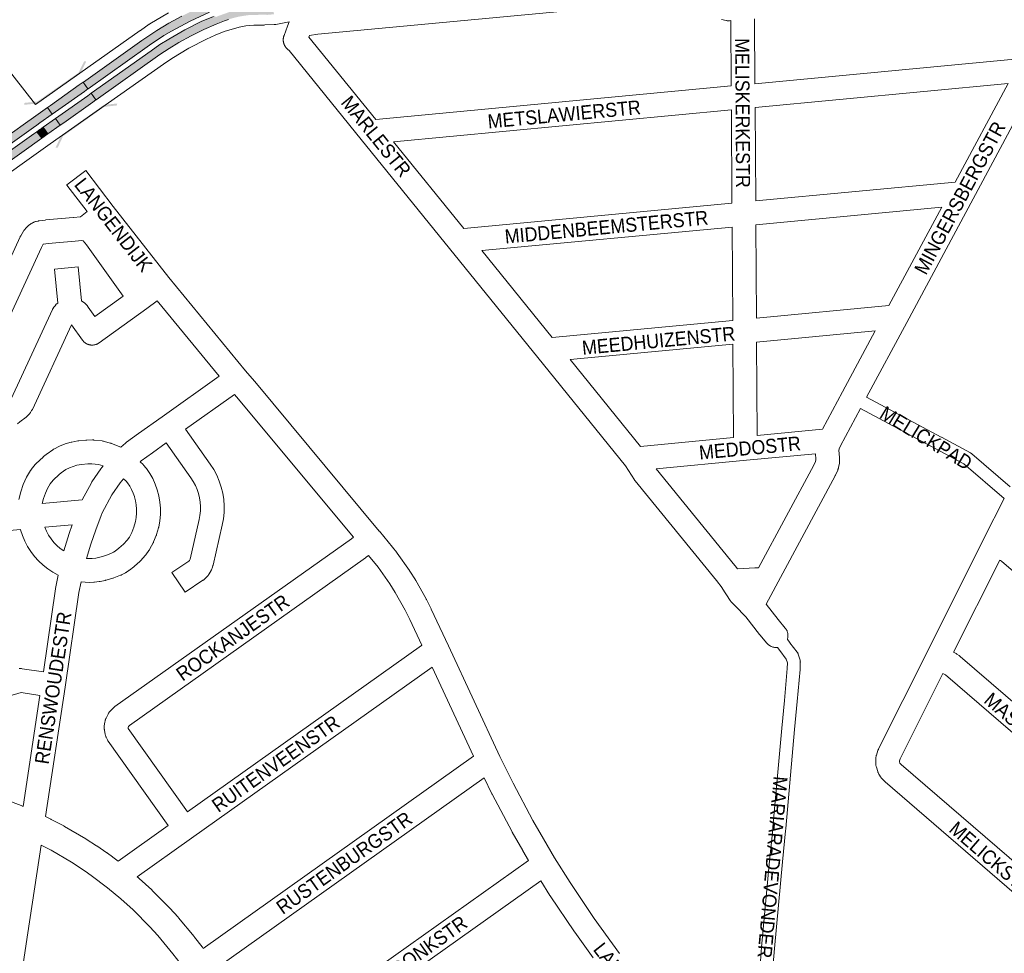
# Paper-space layout 'Layout1' of a CAD drawing. Header units: metres. Extents: x 123097 to 144122, y 392739 to 407589.
# Tile 38 of 256: x 126704 to 127243, y 400093 to 400605. Entities that reach past the tile are written whole.
import ezdxf
from ezdxf.enums import TextEntityAlignment as Align

# ---------------------------------------------------------------- set-up
doc = ezdxf.new("R2010")
doc.units = ezdxf.units.M
doc.header["$MEASUREMENT"] = 0
for name, color, linetype, lineweight in [('gs-anno-wegen algemeen tekst', 7, 'Continuous', 0), ('gs-knt-aanvullende hoofdweg', 7, 'Continuous', 0), ('gs-knt-fietspaden', 7, 'Continuous', 0), ('gs-knt-wegen algemeen', 7, 'Continuous', 0), ('gs-symb-viaduct', 7, 'Continuous', 0), ('ir-ARC-asfalt-hoofdwegen-te inspecteren', 5, 'Continuous', 0)]:
    doc.layers.add(name, color=color, linetype=linetype, lineweight=lineweight)
doc.styles.add('Style-Arial', font='arial.ttf')

# ---------------------------------------------------------------- blocks, each defined once
blk = doc.blocks.new('gg0-viaduct_6')
at = {"layer": 'gs-symb-viaduct', "linetype": 'Continuous'}
blk.add_hatch(color=7, dxfattribs=at).paths.add_polyline_path([(-55.8, -16.9), (-58, -14), (-40, 0), (40, 0), (58, -14), (55.8, -16.9), (38.7, -3.7), (-38.7, -3.7)])

psp = doc.layouts.get("Layout1")

# ---------------------------------------------------------------- hatches: boundary and pattern name
at = {"layer": 'ir-ARC-asfalt-hoofdwegen-te inspecteren', "linetype": 'Continuous', "lineweight": 13, "extrusion": (0, 0, -1)}
for points in [[(-126827.003, 400617.889), (-126828.969, 400619.126), (-126833.929, 400621.601), (-126839.132, 400623.515), (-126840.096, 400623.773), (-126839.459, 400627.408), (-126838.979, 400627.303), (-126837.539, 400626.902), (-126832.155, 400624.845), (-126829.899, 400623.848), (-126828.57, 400623.166), (-126827.274, 400622.419), (-126826.419, 400621.88), (-126823.812, 400620.357), (-126821.076, 400619.078), (-126818.269, 400617.995), (-126810.469, 400615.098), (-126799.959, 400610.645), (-126792.572, 400607.022), (-126785.351, 400603.079), (-126778.759, 400599.028), (-126772.281, 400594.797), (-126770.523, 400593.612), (-126738.586, 400570.868), (-126738.489, 400570.799), (-126741.094, 400567.139), (-126741.146, 400567.176), (-126773.557, 400590.19), (-126776.061, 400591.949), (-126778.612, 400593.639), (-126782.676, 400596.274), (-126786.847, 400598.737), (-126797.116, 400604.175), (-126807.636, 400609.11), (-126810.205, 400610.162), (-126809.911, 400610.887), (-126816.171, 400613.274), (-126821.033, 400615.054), (-126824.082, 400616.336)], [(-126829.102, 400607.522), (-126835.583, 400607.726), (-126839.586, 400607.684), (-126842.559, 400607.975), (-126843.043, 400608.055), (-126842.371, 400611.672), (-126839.798, 400611.412), (-126837.213, 400611.39), (-126835.185, 400611.439), (-126829.519, 400611.258), (-126823.902, 400610.493), (-126818.394, 400609.151), (-126813.054, 400607.247), (-126811.031, 400606.439), (-126810.729, 400607.199), (-126809.8, 400606.832), (-126803.171, 400603.945), (-126794.12, 400599.438), (-126785.35, 400594.407), (-126780.423, 400591.363), (-126775.679, 400588.04), (-126742.877, 400564.71), (-126742.84, 400564.684), (-126745.442, 400561.027), (-126745.508, 400561.074), (-126780.549, 400585.939), (-126785.668, 400589.316), (-126790.93, 400592.464), (-126797.718, 400596.192), (-126804.65, 400599.644), (-126811.285, 400602.535), (-126815.942, 400604.422), (-126818.068, 400605.151), (-126820.218, 400605.817), (-126823.155, 400606.571), (-126826.108, 400607.111)]]:
    psp.add_hatch(color=5, dxfattribs=at).paths.add_polyline_path(points, flags=0)
at = {"layer": 'ir-ARC-asfalt-hoofdwegen-te inspecteren', "linetype": 'Continuous', "lineweight": 13}
for points in [[(126736.347, 400569.279), (126720.544, 400558.063), (126718.926, 400556.914), (126721.539, 400553.24), (126723.295, 400554.488), (126739.117, 400565.733), (126741.094, 400567.139), (126738.489, 400570.799)], [(126742.84, 400564.684), (126740.97, 400563.361), (126725.104, 400552.137), (126723.254, 400550.828), (126725.872, 400547.146), (126727.86, 400548.556), (126743.738, 400559.818), (126745.442, 400561.027)], [(126702.208, 400545.081), (126668.146, 400520.835), (126638.785, 400500), (126571.471, 400452.24), (126570.667, 400451.792), (126573.34, 400448.067), (126646.511, 400500), (126711.318, 400545.997), (126713.003, 400547.183), (126713.139, 400547.279), (126714.8, 400548.449), (126721.539, 400553.24), (126718.926, 400556.914), (126713.845, 400553.323), (126704.254, 400546.537)], [(126719.172, 400542.391), (126716.511, 400546.058), (126714.851, 400544.871), (126714.71, 400544.771), (126713.025, 400543.566), (126715.869, 400540.055)], [(126713.025, 400543.566), (126711.39, 400542.405), (126651.674, 400500), (126574.966, 400445.529), (126577.544, 400441.789), (126578.15, 400442.255), (126578.786, 400442.692), (126659.492, 400500), (126715.869, 400540.055)]]:
    psp.add_hatch(color=5, dxfattribs=at).paths.add_polyline_path(points, flags=0)

# ---------------------------------------------------------------- linework, layer by layer
at = {"layer": 'gs-knt-aanvullende hoofdweg', "color": 7, "linetype": 'Continuous', "flags": 128}
for points in [[(126712.288, 400558.545), (126769.687, 400599.071), (126769.795, 400599.146), (126774.702, 400602.484), (126774.864, 400602.591), (126775.028, 400602.693), (126785.158, 400608.844)], [(126851.417, 400603.898), (126851.311, 400603.874), (126845.936, 400602.825), (126845.867, 400602.812), (126844.077, 400602.48), (126843.744, 400602.426), (126843.409, 400602.387), (126843.073, 400602.363), (126838.076, 400602.119), (126837.71, 400602.11), (126832.006, 400602.11), (126827.656, 400601.673), (126823.916, 400600.951), (126815.739, 400598.472), (126810.874, 400596.564), (126806.107, 400594.404), (126796.377, 400589.377), (126787.016, 400583.693), (126782.518, 400580.634), (126720.389, 400536.917), (126576.569, 400434.413)], [(126699.144, 400176.443), (126705.425, 400173.962), (126705.549, 400173.91)], [(126717.867, 400168.297), (126720.76, 400166.898), (126720.969, 400166.793), (126727.852, 400163.196), (126727.955, 400163.143), (126728.119, 400163.055), (126728.281, 400162.962), (126739.847, 400156.167), (126740.017, 400156.064), (126740.133, 400155.991), (126740.185, 400155.957), (126745.759, 400152.338), (126745.861, 400152.27), (126745.946, 400152.213), (126751.489, 400148.484), (126751.539, 400148.45), (126751.718, 400148.326), (126754.487, 400146.344), (126754.639, 400146.232), (126754.789, 400146.116), (126757.577, 400143.9)], [(126791.986, 400087.385), (126791.533, 400088.045), (126787.688, 400093.115), (126779.328, 400103.173), (126775.04, 400107.886), (126765.83, 400117.14), (126759.101, 400123.248), (126751.842, 400129.27), (126742.776, 400136.136), (126739.55, 400138.371), (126732.067, 400143.318), (126720.884, 400149.888), (126715.487, 400152.603)], [(126768.031, 400135.356), (126768.82, 400134.701), (126769.072, 400134.482), (126776.066, 400128.134), (126776.206, 400128.004), (126776.342, 400127.87), (126785.805, 400118.361), (126786.037, 400118.118), (126790.551, 400113.157), (126790.771, 400112.904), (126799.346, 400102.588), (126799.555, 400102.325), (126803.609, 400096.979), (126803.818, 400096.69), (126804.233, 400096.085)]]:
    psp.add_lwpolyline(points, dxfattribs=at)
at = {"layer": 'gs-knt-fietspaden', "color": 7, "linetype": 'Continuous', "flags": 128}
for points in [[(127167.814, 400398.12), (127208.767, 400376.272), (127208.787, 400376.261), (127224.789, 400367.593), (127224.919, 400367.519), (127225.046, 400367.44), (127225.169, 400367.355), (127225.289, 400367.264), (127225.404, 400367.169), (127246.407, 400349.122)], [(127243.165, 400342.654), (127221.115, 400361.6), (127205.453, 400370.083), (127164.497, 400391.934)], [(127124.373, 400265.411), (127125.764, 400263.673), (127125.811, 400263.612), (127129.783, 400258.418), (127129.874, 400258.292), (127129.96, 400258.162), (127130.041, 400258.029), (127130.115, 400257.892), (127130.183, 400257.752), (127130.245, 400257.609), (127130.301, 400257.464), (127130.349, 400257.316), (127131.342, 400254.081), (127131.388, 400253.917), (127131.426, 400253.751), (127131.456, 400253.584), (127131.478, 400253.415), (127131.492, 400253.245), (127131.497, 400253.075), (127131.494, 400252.905), (127131.333, 400249.029), (127131.323, 400248.87), (127129.797, 400231.403), (127129.794, 400231.369), (127128.313, 400216.107), (127123.486, 400161.794), (127123.477, 400161.707), (127123.466, 400161.62), (127123.318, 400160.554), (127121.666, 400143.466), (127117.281, 400096.131), (127116.226, 400083.43)], [(127109.226, 400083.962), (127110.286, 400096.728), (127110.289, 400096.762), (127114.677, 400144.121), (127114.678, 400144.135), (127116.337, 400161.304), (127116.355, 400161.451), (127116.502, 400162.503), (127121.322, 400216.743), (127121.324, 400216.771), (127122.805, 400232.03), (127124.322, 400249.401), (127124.455, 400252.596), (127123.823, 400254.654), (127120.258, 400259.317), (127118.892, 400261.024)]]:
    psp.add_lwpolyline(points, dxfattribs=at)
at = {"layer": 'gs-knt-wegen algemeen', "color": 7, "linetype": 'Continuous', "flags": 128}
for points in [[(126665.48, 400618.619), (126712.288, 400558.545)], [(127068.504, 400616.062), (126867.085, 400597.025), (126862.48, 400596.347)], [(127093.39, 400604.523), (127092.637, 400604.464), (127092.325, 400604.448), (127092.013, 400604.446), (127091.702, 400604.459), (127091.391, 400604.488), (127091.082, 400604.531), (127090.776, 400604.588), (127088.223, 400605.134)], [(127093.622, 400568.734), (127093.39, 400604.523)], [(127106.404, 400605.53), (127106.635, 400569.964)], [(127088.723, 400293.569), (127088.572, 400293.768), (127085.527, 400297.791), (127041.021, 400352.309), (127040.858, 400352.517), (127040.704, 400352.731), (127040.559, 400352.951), (127035.751, 400360.569), (126987.613, 400419.983), (126939.233, 400479.695), (126890.851, 400539.408), (126851.434, 400588.078), (126850.656, 400588.718), (126850.415, 400588.927), (126850.3, 400589.036), (126850.183, 400589.147), (126849.964, 400589.378), (126849.756, 400589.619), (126849.56, 400589.87), (126849.39, 400590.1), (126849.32, 400590.197), (126849.206, 400590.362), (126849.141, 400590.461), (126849.035, 400590.632), (126848.975, 400590.734), (126848.878, 400590.91), (126848.822, 400591.015), (126848.734, 400591.195), (126848.684, 400591.303), (126848.605, 400591.487), (126848.56, 400591.598), (126848.49, 400591.786), (126848.451, 400591.898), (126848.39, 400592.089), (126848.356, 400592.203), (126848.305, 400592.397), (126848.277, 400592.513), (126848.235, 400592.709), (126848.213, 400592.826), (126848.18, 400593.024), (126848.164, 400593.142), (126848.141, 400593.341), (126848.131, 400593.459), (126848.118, 400593.659), (126848.113, 400593.778), (126848.11, 400593.979), (126848.111, 400594.098), (126848.118, 400594.298), (126848.125, 400594.417), (126848.142, 400594.617), (126848.154, 400594.735), (126848.181, 400594.934), (126848.199, 400595.052), (126848.236, 400595.249), (126848.26, 400595.365), (126848.306, 400595.561), (126848.336, 400595.676), (126848.391, 400595.869), (126848.427, 400595.982), (126848.491, 400596.172), (126848.532, 400596.284), (126850.471, 400601.398)], [(126850.471, 400601.398), (126850.472, 400601.402), (126850.474, 400601.406)], [(126850.471, 400601.398), (126850.472, 400601.402), (126850.474, 400601.406)], [(126850.474, 400601.406), (126851.417, 400603.898)], [(126862.48, 400596.347), (126862.165, 400595.516), (126898.771, 400550.316)], [(127106.635, 400569.964), (127254.645, 400583.953), (127256.193, 400584.099), (127256.307, 400584.107)], [(127262.539, 400574.536), (127226.18, 400506.816), (127189.815, 400439.093), (127167.814, 400398.12)], [(126898.771, 400550.316), (127093.622, 400568.734)], [(127245.323, 400569.994), (127106.72, 400556.894)], [(127216.359, 400516.049), (127245.323, 400569.994)], [(127106.72, 400556.894), (127107.052, 400505.717)], [(127093.707, 400555.664), (126908.613, 400538.168)], [(127094.039, 400504.487), (127093.707, 400555.664)], [(126908.613, 400538.168), (126947.152, 400490.603)], [(127107.052, 400505.717), (127216.359, 400516.049)], [(126754.878, 400502.632), (126785.322, 400463.797), (126827.491, 400412.619), (126832.44, 400406.867), (126832.509, 400406.785), (126900.727, 400324.804), (126900.779, 400324.741), (126910.321, 400312.977), (126910.451, 400312.811), (126910.575, 400312.642), (126917.281, 400303.185), (126917.377, 400303.046), (126917.469, 400302.905), (126920.573, 400298.009), (126920.662, 400297.865), (126920.746, 400297.719), (126926.438, 400287.62), (126926.519, 400287.473), (126926.596, 400287.323), (126929.178, 400282.132), (126929.249, 400281.984), (126938.62, 400261.887), (126966.891, 400201.255), (126974.087, 400186.604), (126984.976, 400166.221), (126990.661, 400156.21), (126996.806, 400145.817), (127005.298, 400132.119), (127018.496, 400112.456), (127032.326, 400093.268)], [(126947.152, 400490.603), (127094.039, 400504.487)], [(127208.961, 400502.272), (127107.136, 400492.647)], [(127179.994, 400448.326), (127208.961, 400502.272)], [(126681.533, 400437.226), (126703.866, 400485.962), (126703.974, 400486.186), (126704.09, 400486.406), (126704.215, 400486.622), (126705.765, 400489.182), (126705.922, 400489.428), (126706.09, 400489.667), (126706.268, 400489.898), (126706.456, 400490.121), (126707.027, 400490.768), (126707.223, 400490.979), (126707.428, 400491.182), (126708.299, 400492.007), (126708.518, 400492.205), (126708.747, 400492.394), (126708.984, 400492.572), (126709.802, 400493.158), (126710.03, 400493.314), (126710.264, 400493.46), (126710.504, 400493.596), (126710.749, 400493.722), (126711.2, 400493.941), (126711.477, 400494.067), (126711.759, 400494.181), (126712.046, 400494.281), (126712.334, 400494.366), (126712.337, 400494.367), (126712.341, 400494.368), (126712.632, 400494.44), (126713.811, 400494.702), (126714.064, 400494.753), (126714.318, 400494.794), (126717.603, 400495.255), (126717.911, 400495.291), (126732.921, 400496.674), (126733.08, 400496.686), (126736.92, 400496.945), (126740.649, 400499.848)], [(127094.124, 400491.417), (126956.995, 400478.455)], [(127094.456, 400440.241), (127094.124, 400491.417)], [(127107.136, 400492.647), (127107.468, 400441.471)], [(126956.995, 400478.455), (126995.532, 400430.89)], [(126779.098, 400450.875), (126773.264, 400446.68), (126747.166, 400427.919), (126746.908, 400427.743), (126746.643, 400427.58), (126746.369, 400427.429), (126746.089, 400427.292), (126745.803, 400427.168), (126745.511, 400427.058), (126745.214, 400426.963), (126744.913, 400426.881), (126744.608, 400426.815), (126744.3, 400426.762), (126743.991, 400426.725), (126743.679, 400426.703), (126743.368, 400426.695), (126743.056, 400426.702), (126742.745, 400426.725), (126742.435, 400426.762), (126742.127, 400426.814), (126741.823, 400426.881), (126741.521, 400426.962), (126741.224, 400427.057), (126740.932, 400427.167), (126740.646, 400427.291), (126740.366, 400427.428), (126740.092, 400427.578), (126739.826, 400427.741), (126739.569, 400427.917), (126739.32, 400428.105), (126739.08, 400428.305), (126738.85, 400428.516), (126738.631, 400428.738), (126738.422, 400428.97), (126738.225, 400429.211), (126738.04, 400429.462), (126732.136, 400437.863), (126710.603, 400391.486), (126710.49, 400391.255), (126710.368, 400391.029), (126710.237, 400390.808), (126709.614, 400389.799), (126709.445, 400389.54), (126709.265, 400389.289), (126709.072, 400389.046), (126708.868, 400388.814), (126708.654, 400388.591), (126707.81, 400387.757), (126707.623, 400387.579), (126707.429, 400387.408), (126707.228, 400387.246), (126703.778, 400384.563), (126702.559, 400383.614)], [(126813.037, 400409.687), (126779.098, 400450.875)], [(127107.468, 400441.471), (127179.994, 400448.326)], [(126995.532, 400430.89), (127094.456, 400440.241)], [(127172.596, 400434.549), (127107.552, 400428.401)], [(127143.661, 400380.606), (127154.671, 400401.165), (127154.674, 400401.172), (127172.596, 400434.549)], [(127094.54, 400427.171), (127005.375, 400418.743)], [(127094.871, 400375.995), (127094.54, 400427.171)], [(127107.552, 400428.401), (127107.882, 400377.225)], [(127005.375, 400418.743), (127043.912, 400371.178)], [(126703.179, 400342.059), (126704.229, 400346.264), (126705.663, 400350.354), (126707.471, 400354.293), (126709.637, 400358.048), (126709.767, 400358.244), (126709.905, 400358.435), (126710.049, 400358.621), (126712.148, 400361.227), (126712.345, 400361.459), (126712.552, 400361.683), (126712.769, 400361.896), (126716.471, 400365.36), (126716.603, 400365.48), (126716.738, 400365.597), (126718.218, 400366.837), (126718.445, 400367.019), (126718.68, 400367.19), (126721.791, 400369.355), (126721.97, 400369.475), (126722.153, 400369.589), (126722.339, 400369.697), (126725.422, 400371.245), (126728.627, 400372.52), (126731.931, 400373.512), (126732.118, 400373.556), (126732.306, 400373.595), (126735.451, 400374.197), (126735.753, 400374.247), (126736.057, 400374.284), (126740.012, 400374.661), (126740.27, 400374.68), (126740.527, 400374.689), (126743.508, 400374.736), (126743.795, 400374.734), (126744.082, 400374.72), (126744.368, 400374.693), (126748.897, 400374.163), (126749.155, 400374.127), (126749.412, 400374.082), (126749.667, 400374.025), (126749.919, 400373.959), (126753.393, 400372.972), (126753.607, 400372.908), (126753.818, 400372.836), (126754.026, 400372.757), (126759.171, 400370.704), (126761.736, 400373.046), (126761.905, 400373.195), (126762.079, 400373.338), (126762.257, 400373.475), (126768.725, 400378.251), (126768.825, 400378.324), (126781.727, 400387.477), (126813.037, 400409.687)], [(126821.442, 400399.686), (126794.567, 400380.621)], [(126886.537, 400321.502), (126822.535, 400398.416), (126821.442, 400399.686)], [(127164.497, 400391.934), (127153.574, 400371.538), (127152.756, 400369.787), (127152.722, 400369.65), (127152.657, 400369.163), (127152.982, 400365.05), (127152.997, 400364.794), (127153.002, 400364.537), (127153.002, 400363.22), (127152.994, 400362.903), (127152.971, 400362.587), (127152.933, 400362.273), (127152.879, 400361.961), (127152.419, 400359.628), (127152.357, 400359.344), (127152.282, 400359.064), (127152.194, 400358.788), (127152.095, 400358.515), (127151.983, 400358.248), (127150.73, 400355.422), (127150.625, 400355.199), (127150.513, 400354.979), (127112.738, 400284.725), (127119.376, 400276.252), (127123.203, 400271.673), (127123.402, 400271.423), (127123.588, 400271.163), (127123.762, 400270.895), (127123.922, 400270.618), (127124.068, 400270.334), (127124.2, 400270.043), (127124.318, 400269.746), (127124.421, 400269.443), (127124.508, 400269.136), (127124.581, 400268.825), (127124.639, 400268.511), (127124.681, 400268.194), (127124.707, 400267.876), (127124.718, 400267.556), (127124.713, 400267.237), (127124.692, 400266.918), (127124.656, 400266.6), (127124.604, 400266.285), (127124.537, 400265.973), (127124.454, 400265.664), (127124.373, 400265.411)], [(127107.882, 400377.225), (127143.661, 400380.606)], [(127043.912, 400371.178), (127094.871, 400375.995)], [(127139.754, 400367.16), (127102.032, 400363.594), (127052.443, 400358.907)], [(127097.045, 400304.147), (127106.592, 400304.566), (127106.877, 400304.572), (127108.627, 400304.572), (127138.928, 400360.927), (127139.786, 400362.861), (127139.982, 400363.856), (127139.982, 400364.28), (127139.754, 400367.16)], [(126716.02, 400339.867), (126716.02, 400339.863), (126737.861, 400341.862), (126742.953, 400351.184), (126743.104, 400351.447), (126743.268, 400351.703), (126748.126, 400358.91), (126748.287, 400359.138), (126748.457, 400359.359), (126748.637, 400359.572), (126749.493, 400360.545), (126746.864, 400361.292), (126743.283, 400361.711), (126740.991, 400361.675), (126737.598, 400361.351), (126734.953, 400360.845), (126732.89, 400360.218), (126730.884, 400359.425), (126728.949, 400358.474), (126726.357, 400356.67), (126725.237, 400355.732), (126722.001, 400352.703), (126720.42, 400350.741), (126718.967, 400348.177), (126717.743, 400345.495), (126716.758, 400342.717), (126716.02, 400339.867)], [(127052.443, 400358.907), (127095.689, 400305.932), (127095.837, 400305.744), (127097.045, 400304.147)], [(126754.233, 400344.675), (126748.826, 400334.775), (126748.251, 400333.316), (126745.314, 400325.547), (126742.643, 400317.683), (126740.246, 400309.744), (126741.256, 400309.693), (126742.28, 400309.682), (126743.303, 400309.713), (126745.344, 400309.979), (126747.628, 400310.443), (126750.811, 400311.392), (126753.985, 400312.593), (126755.151, 400313.227), (126756.006, 400313.808), (126758.028, 400315.399), (126760.603, 400317.679), (126762.512, 400319.832), (126763.8, 400321.538), (126765.132, 400324.081), (126766.293, 400326.943), (126767.191, 400329.967), (126767.57, 400332.239), (126767.756, 400334.536), (126767.746, 400336.839), (126767.542, 400339.134), (126767.143, 400341.403), (126766.554, 400343.631), (126766.548, 400343.653), (126765.845, 400345.651), (126764.98, 400347.584), (126763.959, 400349.439), (126762.79, 400351.204), (126761.969, 400352.178), (126760.64, 400353.502), (126758.688, 400351.285), (126754.235, 400344.68), (126754.233, 400344.675)], [(127279.449, 400099.92), (127177.978, 400187.293), (127177.776, 400187.474), (127177.582, 400187.664), (127177.396, 400187.861), (127175.971, 400189.438), (127175.799, 400189.637), (127175.635, 400189.842), (127175.479, 400190.054), (127175.332, 400190.271), (127175.194, 400190.495), (127174.532, 400191.617), (127174.386, 400191.879), (127174.251, 400192.148), (127174.129, 400192.422), (127174.02, 400192.702), (127173.924, 400192.986), (127173.15, 400195.467), (127173.071, 400195.741), (127173.005, 400196.018), (127172.95, 400196.298), (127172.908, 400196.58), (127172.878, 400196.864), (127172.86, 400197.149), (127172.855, 400197.434), (127172.866, 400200.032), (127172.874, 400200.317), (127172.894, 400200.602), (127172.926, 400200.886), (127172.971, 400201.168), (127173.028, 400201.448), (127173.098, 400201.725), (127173.179, 400201.999), (127173.975, 400204.472), (127174.056, 400204.708), (127174.146, 400204.94), (127174.245, 400205.169), (127174.352, 400205.394), (127200.92, 400258.392), (127232.126, 400320.637), (127243.165, 400342.654)], [(126704.146, 400325.697), (126679.907, 400323.473)], [(126716.686, 400247.612), (126723.31, 400293.059), (126723.358, 400293.342), (126724.765, 400300.706), (126721.854, 400302.292), (126719.081, 400304.122), (126716.472, 400306.179), (126714.046, 400308.449), (126711.819, 400310.915), (126709.808, 400313.56), (126708.028, 400316.365), (126706.49, 400319.31), (126705.205, 400322.374), (126704.184, 400325.535), (126704.146, 400325.697)], [(126730.852, 400323.525), (126732.473, 400328.293), (126717.409, 400326.913), (126718.351, 400324.683), (126719.501, 400322.537), (126720.845, 400320.507), (126722.369, 400318.609), (126724.062, 400316.859), (126725.91, 400315.274), (126727.884, 400313.873), (126729.318, 400318.706), (126730.85, 400323.519), (126730.85, 400323.522), (126730.852, 400323.525)], [(126785.013, 400163.391), (126752.175, 400209.673), (126752.009, 400209.918), (126751.854, 400210.171), (126751.712, 400210.43), (126751.581, 400210.696), (126751.065, 400211.806), (126750.937, 400212.098), (126750.824, 400212.396), (126750.726, 400212.7), (126750.643, 400213.008), (126750.575, 400213.319), (126750.114, 400215.715), (126750.064, 400216.014), (126750.027, 400216.316), (126750.005, 400216.62), (126749.997, 400216.924), (126750.003, 400217.228), (126750.023, 400217.531), (126750.058, 400217.833), (126750.391, 400220.251), (126750.439, 400220.55), (126750.502, 400220.847), (126750.578, 400221.141), (126750.668, 400221.431), (126750.771, 400221.716), (126750.887, 400221.997), (126751.016, 400222.271), (126752.106, 400224.453), (126752.248, 400224.722), (126752.403, 400224.983), (126752.569, 400225.238), (126752.747, 400225.484), (126752.937, 400225.721), (126753.137, 400225.95), (126753.348, 400226.169), (126755.081, 400227.886), (126755.273, 400228.068), (126755.473, 400228.243), (126755.68, 400228.41), (126755.893, 400228.568), (126885.457, 400320.611), (126886.537, 400321.502)], [(126894.801, 400311.442), (126893.56, 400310.418), (126893.377, 400310.272), (126893.188, 400310.133), (126763.867, 400218.262), (126763.274, 400217.675), (126763.143, 400217.412), (126763.103, 400217.121), (126763.195, 400216.641), (126795.627, 400170.932)], [(126924.111, 400262.194), (126917.484, 400276.407), (126915.013, 400281.374), (126909.487, 400291.18), (126906.563, 400295.791), (126900.076, 400304.939), (126894.801, 400311.442)], [(127240.789, 400308.865), (127215.477, 400258.376)], [(127363.037, 400203.867), (127241.729, 400308.299), (127241.275, 400308.609), (127240.789, 400308.865)], [(127088.727, 400293.563), (127088.725, 400293.566), (127088.723, 400293.569)], [(127088.727, 400293.563), (127088.725, 400293.566), (127088.723, 400293.569)], [(127118.586, 400260.999), (127118.266, 400260.988), (127117.947, 400260.993), (127117.628, 400261.014), (127117.31, 400261.05), (127116.995, 400261.102), (127116.683, 400261.169), (127116.374, 400261.252), (127116.07, 400261.349), (127115.771, 400261.462), (127115.477, 400261.588), (127115.191, 400261.729), (127114.911, 400261.884), (127114.64, 400262.053), (127114.377, 400262.235), (127114.123, 400262.429), (127113.879, 400262.635), (127113.646, 400262.854), (127113.424, 400263.083), (127113.213, 400263.323), (127109.32, 400267.981), (127109.19, 400268.141), (127101.667, 400277.744), (127099.933, 400279.517), (127097.363, 400282.144), (127093.931, 400285.652), (127093.749, 400285.846), (127093.575, 400286.048), (127093.409, 400286.256), (127093.251, 400286.471), (127093.103, 400286.693), (127088.727, 400293.563)], [(126795.627, 400170.932), (126923.829, 400262.006), (126924.062, 400262.165), (126924.111, 400262.194)], [(127118.892, 400261.024), (127118.586, 400260.999)], [(127215.477, 400258.376), (127216.601, 400257.812), (127216.837, 400257.688), (127217.069, 400257.553), (127217.294, 400257.41), (127218.518, 400256.594), (127218.737, 400256.441), (127218.949, 400256.28), (127219.154, 400256.111), (127327.64, 400162.715)], [(126703.476, 400249.399), (126703.787, 400249.42), (126704.099, 400249.426), (126704.411, 400249.417), (126704.722, 400249.393), (126705.032, 400249.354), (126716.686, 400247.612)], [(126929.701, 400250.207), (126797.857, 400156.545), (126768.031, 400135.356)], [(126952.463, 400201.39), (126929.701, 400250.207)], [(127209.642, 400246.737), (127186.216, 400200.007), (127185.882, 400198.969), (127185.879, 400198.385), (127186.113, 400197.634), (127186.783, 400196.893), (127285.482, 400111.907)], [(127319.149, 400152.845), (127210.963, 400245.982), (127210.406, 400246.354), (127209.642, 400246.737)], [(126714.772, 400234.733), (126704.517, 400236.267), (126697.672, 400234.277)], [(126705.549, 400173.91), (126714.772, 400234.733)], [(126804.233, 400096.085), (126952.463, 400201.39)], [(126958.172, 400189.475), (126811.6, 400085.348)], [(126982.586, 400144.285), (126979.424, 400149.633), (126979.367, 400149.731), (126973.613, 400159.865), (126973.532, 400160.011), (126962.551, 400180.567), (126962.45, 400180.764), (126958.172, 400189.475)], [(126757.577, 400143.9), (126785.013, 400163.391)], [(126715.487, 400152.603), (126708.221, 400104.694), (126698.623, 400041.421), (126689.43, 399980.813), (126680.042, 399918.923), (126670.849, 399858.317), (126661.718, 399798.115)], [(126834.53, 400039.105), (126982.586, 400144.285)], [(126989.356, 400133.124), (126838.886, 400026.229)], [(127017.97, 400090.918), (127007.87, 400104.932), (127007.746, 400105.11), (126994.422, 400124.961), (126994.294, 400125.159), (126989.356, 400133.124)]]:
    psp.add_lwpolyline(points, dxfattribs=at)
for points in [[(126740.649, 400499.848), (126729.582, 400514.436, -0.3909352), (126729.584, 400514.449), (126739.942, 400522.307, -0.3849144), (126739.955, 400522.305), (126754.874, 400502.638), (126754.876, 400502.635), (126754.878, 400502.632)], [(126698.956, 400397.32), (126721.616, 400446.123), (126721.741, 400446.376), (126721.876, 400446.624), (126722.425, 400447.488), (126723.049, 400448.301), (126723.743, 400449.055), (126724.498, 400449.74), (126722.707, 400468.307, -0.3579521), (126722.715, 400468.317), (126735.657, 400469.565, -0.3579532), (126735.667, 400469.557), (126737.462, 400450.942), (126738.339, 400450.4), (126739.167, 400449.779), (126739.937, 400449.086), (126740.641, 400448.326), (126741.273, 400447.506), (126744.909, 400442.332), (126760.395, 400453.464), (126740.295, 400481.61), (126738.385, 400483.895), (126738.251, 400483.925), (126737.715, 400483.949), (126734.036, 400483.701), (126719.259, 400482.34), (126716.637, 400481.972), (126716.597, 400481.934), (126715.546, 400480.198), (126693.157, 400431.34)], [(126794.567, 400380.621), (126808.141, 400361.457), (126810.042, 400358.518), (126811.689, 400355.429), (126813.069, 400352.212), (126814.174, 400348.891), (126814.995, 400345.488), (126815.526, 400342.029), (126815.764, 400338.536), (126815.707, 400335.037), (126815.355, 400331.554), (126814.711, 400328.114), (126809.642, 400306.188), (126809.575, 400305.924), (126809.497, 400305.664), (126809.088, 400304.39), (126809, 400304.132), (126808.9, 400303.878), (126808.79, 400303.629), (126808.67, 400303.384), (126808.539, 400303.145), (126807.543, 400301.405), (126807.403, 400301.172), (126807.252, 400300.944), (126807.093, 400300.723), (126806.924, 400300.508), (126806.746, 400300.301), (126806.56, 400300.102), (126805.162, 400298.664), (126804.971, 400298.476), (126804.771, 400298.295), (126804.565, 400298.122), (126804.352, 400297.959), (126804.132, 400297.804), (126794.36, 400291.225, -0.3680339), (126794.347, 400291.228), (126787.087, 400302.013, -0.3747605), (126787.089, 400302.026), (126796.301, 400308.227), (126796.654, 400308.591), (126796.901, 400309.022), (126797.018, 400309.385), (126802.025, 400331.046), (126802.467, 400333.408), (126802.709, 400335.798), (126802.748, 400338.2), (126802.585, 400340.597), (126802.22, 400342.971), (126801.657, 400345.307), (126800.899, 400347.586), (126799.951, 400349.794), (126798.821, 400351.914), (126797.517, 400353.931), (126783.947, 400373.088), (126776.409, 400367.74), (126770.265, 400363.202), (126769.788, 400362.767), (126771.359, 400361.202), (126771.554, 400360.998), (126771.741, 400360.786), (126772.891, 400359.422), (126773.028, 400359.255), (126773.158, 400359.083), (126774.979, 400356.377), (126776.565, 400353.527), (126777.906, 400350.553), (126778.993, 400347.478), (126779.874, 400344.132), (126780.465, 400340.722), (126780.76, 400337.274), (126780.757, 400333.814), (126780.457, 400330.367), (126779.862, 400326.958), (126779.807, 400326.728), (126779.744, 400326.5), (126778.685, 400322.934), (126778.588, 400322.634), (126778.476, 400322.339), (126777.077, 400318.892), (126776.952, 400318.603), (126776.812, 400318.32), (126775.086, 400315.024), (126774.957, 400314.79), (126774.819, 400314.562), (126774.672, 400314.339), (126774.516, 400314.123), (126772.75, 400311.784), (126772.592, 400311.582), (126772.425, 400311.386), (126770.084, 400308.746), (126769.906, 400308.553), (126769.72, 400308.368), (126769.528, 400308.19), (126766.517, 400305.525), (126766.374, 400305.403), (126766.228, 400305.284), (126763.88, 400303.436), (126763.7, 400303.3), (126763.515, 400303.169), (126762.205, 400302.278), (126762.024, 400302.159), (126761.84, 400302.047), (126761.651, 400301.94), (126759.81, 400300.94), (126759.548, 400300.806), (126759.28, 400300.683), (126759.006, 400300.572), (126755.199, 400299.132), (126754.98, 400299.054), (126754.758, 400298.983), (126751.072, 400297.883), (126750.79, 400297.806), (126750.506, 400297.741), (126747.709, 400297.173), (126747.482, 400297.131), (126747.253, 400297.097), (126744.741, 400296.77), (126744.512, 400296.745), (126744.282, 400296.727), (126741.949, 400296.661), (126739.617, 400296.737), (126737.303, 400296.952), (126736.173, 400291.039), (126728.628, 400239.268), (126728.622, 400239.231), (126717.867, 400168.297)]]:
    psp.add_lwpolyline(points, format="xyb", dxfattribs=at)
at = {"layer": 'ir-ARC-asfalt-hoofdwegen-te inspecteren', "color": 5, "linetype": 'Continuous', "lineweight": 13}
for points in [[(126792.572, 400607.022), (126785.351, 400603.079), (126778.759, 400599.028), (126772.281, 400594.797), (126770.523, 400593.612), (126738.586, 400570.868), (126738.489, 400570.799), (126741.094, 400567.139), (126741.146, 400567.176), (126773.557, 400590.19), (126776.061, 400591.949), (126778.612, 400593.639), (126782.676, 400596.274), (126786.847, 400598.737), (126797.116, 400604.175), (126807.636, 400609.11)], [(126809.8, 400606.832), (126803.171, 400603.945), (126794.12, 400599.438), (126785.35, 400594.407), (126780.423, 400591.363), (126775.679, 400588.04), (126742.877, 400564.71), (126742.84, 400564.684), (126745.442, 400561.027), (126745.508, 400561.074), (126780.549, 400585.939), (126785.668, 400589.316), (126790.93, 400592.464), (126797.718, 400596.192), (126804.65, 400599.644), (126811.285, 400602.535), (126815.942, 400604.422), (126818.068, 400605.151)]]:
    psp.add_lwpolyline(points, dxfattribs=at)
at = {"layer": 'ir-ARC-asfalt-hoofdwegen-te inspecteren', "color": 5, "linetype": 'Continuous', "lineweight": 13, "flags": 128}
for points in [[(126736.347, 400569.279), (126720.544, 400558.063), (126718.926, 400556.914), (126721.539, 400553.24), (126723.295, 400554.488), (126739.117, 400565.733), (126741.094, 400567.139), (126738.489, 400570.799)], [(126702.208, 400545.081), (126668.146, 400520.835), (126638.785, 400500), (126571.471, 400452.24), (126570.667, 400451.792), (126573.34, 400448.067), (126646.511, 400500), (126711.318, 400545.997), (126713.003, 400547.183), (126713.139, 400547.279), (126714.8, 400548.449), (126721.539, 400553.24), (126718.926, 400556.914), (126713.845, 400553.323), (126704.254, 400546.537)], [(126723.254, 400550.828), (126716.511, 400546.058), (126719.172, 400542.391), (126725.872, 400547.146)], [(126713.025, 400543.566), (126711.39, 400542.405), (126651.674, 400500), (126574.966, 400445.529), (126577.544, 400441.789), (126578.15, 400442.255), (126578.786, 400442.692), (126659.492, 400500), (126715.869, 400540.055)]]:
    psp.add_lwpolyline(points, close=True, dxfattribs=at)
at = {"layer": 'ir-ARC-asfalt-hoofdwegen-te inspecteren', "color": 5, "linetype": 'Continuous', "lineweight": 13}
for points in [[(126742.84, 400564.684), (126740.97, 400563.361), (126725.104, 400552.137), (126723.254, 400550.828), (126725.872, 400547.146), (126727.86, 400548.556), (126743.738, 400559.818), (126745.442, 400561.027)], [(126719.172, 400542.391), (126716.511, 400546.058), (126714.851, 400544.871), (126714.71, 400544.771), (126713.025, 400543.566), (126715.869, 400540.055)]]:
    psp.add_lwpolyline(points, close=True, dxfattribs=at)
psp.add_solid([(126723.254, 400550.828), (126716.511, 400546.058), (126725.872, 400547.146), (126719.172, 400542.391)], dxfattribs=at)

# ---------------------------------------------------------------- block references
at = {"layer": 'gs-symb-viaduct', "color": 7, "linetype": 'Continuous', "yscale": 0.2581465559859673}
for p, xscale, zscale, rotation in [((126725.148, 400567.272), 0.3575000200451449, 0.3575000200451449, 214.8827032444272), ((126738.155, 400549.993), 0.3575000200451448, 0.3575000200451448, 35.56107133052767)]:
    psp.add_blockref('gg0-viaduct_6', p, dxfattribs=dict(at, xscale=xscale, zscale=zscale, rotation=rotation))

# ---------------------------------------------------------------- texts
at = {"layer": 'gs-anno-wegen algemeen tekst', "color": 7, "style": 'Style-Arial', "width": 0.909091}
for s, rotation, p in [('MELISKERKESTR', 270.3704, (127099.883, 400553.907)), ('MARLESTR', 309.01496, (126899.007, 400541.122)), ('METSLAWIERSTR', 5.39928, (127002.087, 400553.193)), ('MINGERSBERGSTR', 61.76643, (127218.945, 400507.364)), ('LANGENDIJK', 307.92433, (126755.059, 400492.612)), ('MIDDENBEEMSTERSTR', 5.39994, (127025.241, 400491.39)), ('MEEDHUIZENSTR', 5.39966, (127053.797, 400429.154)), ('MELICKPAD', 328.73921, (127200.441, 400375.785)), ('MEDDOSTR', 5.39947, (127103.876, 400370.378)), ('ROCKANJESTR', 35.39, (126820.423, 400266.425)), ('RENSWOUDESTR', 81.37421, (126721.984, 400238.842)), ('MASTENBROEKSTR', 319.27645, (127269.845, 400203.221)), ('RUITENVEENSTR', 35.3908, (126843.995, 400197.309)), ('MARIARADEVONDER', 264.89145, (127116.271, 400140.562)), ('RUSTENBURGSTR', 35.3907, (126881.5, 400142.992)), ('MELICKSTR', 319.27688, (127236.143, 400145.149)), ('RAAMSDONKSTR', 35.39036, (126913.896, 400087.502)), ('LANGENDIJK', 308.24275, (127039.582, 400073.624))]:
    psp.add_text(s, height=7.7, rotation=rotation, dxfattribs=at).set_placement(p, align=Align.MIDDLE_CENTER)

doc.saveas('drawing.dxf')
